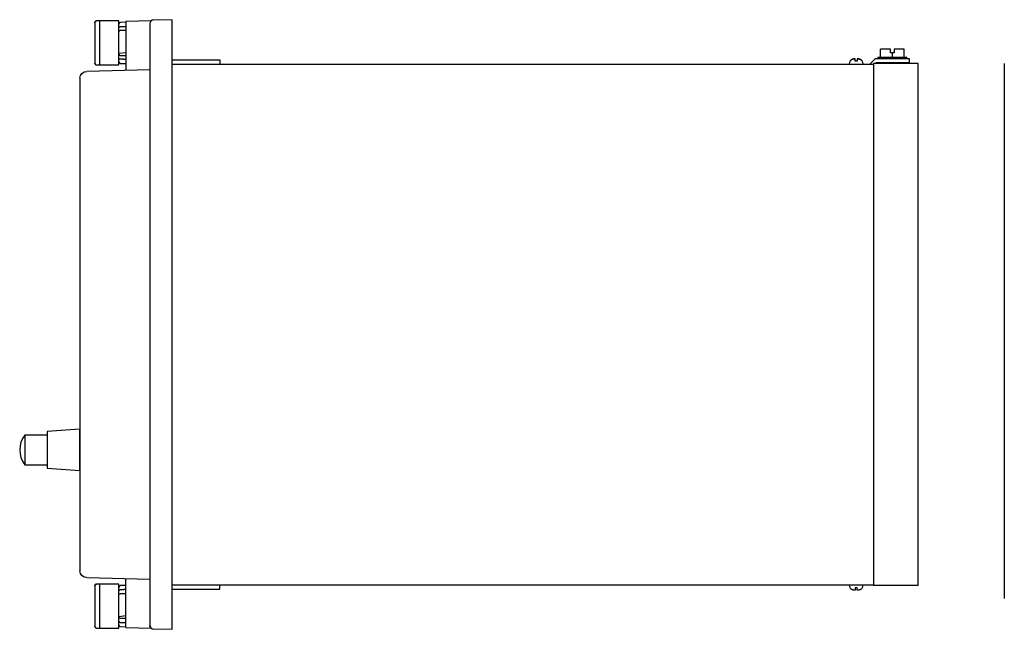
# Model space of a CAD drawing. Header units: millimetres. Extents: x -44 to 242, y -89 to 88.
import ezdxf

# ---------------------------------------------------------------- set-up
doc = ezdxf.new("R2010")
doc.units = ezdxf.units.MM

msp = doc.modelspace()

# ---------------------------------------------------------------- linework, layer by layer
at = {"extrusion": (0, 1, 0)}
for p, q in [((-22.5, 87.62), (-22.5, 75.88)), ((-21, 88.12), (-22, 88.12)), ((-15.5, 88.15), (-21, 88.15)), ((-21, 88.15), (-21, 88.12)), ((-21, 75.38), (-21, 88.12)), ((-15.5, 81.75), (-15.5, 88.15)), ((-13.5, 87.75), (-15.01, 87.71)), ((-6.09, 88.21), (-13.5, 88.01)), ((-13.5, 88.01), (-13.5, 81.75)), ((-6.5, 87.4), (-6.5, -87.4)), ((0, 88.5), (-5.52, 88.4)), ((0, 87.5), (0, 88.5)), ((0, -87.5), (0, 87.5)), ((-15.5, 75.35), (-15.5, 81.75)), ((-13.5, 81.75), (-13.5, 73.75)), ((-15.5, 78.75), (-13.5, 78.98)), ((204.8, 77.6), (209, 77.6)), ((204.8, 77.6), (204.8, 77.1)), ((208.5, 79.9), (205.54, 79.9)), ((205.54, 77.6), (205.54, 79.9)), ((208.5, 78.9), (208.5, 79.9)), ((209, 78.9), (208.5, 78.9)), ((209.5, 78.9), (209, 78.9)), ((209, 77.6), (209, 78.9)), ((209, 77.6), (213.2, 77.6)), ((212.46, 79.9), (209.5, 79.9)), ((209.5, 79.9), (209.5, 78.9)), ((212.46, 77.6), (212.46, 79.9)), ((213.2, 77.1), (213.2, 77.6)), ((-22, 75.38), (-21, 75.38)), ((-21, 75.38), (-21, 75.35)), ((-21, 75.35), (-15.5, 75.35)), ((-15.01, 75.79), (-13.5, 75.75)), ((0, 76.8), (13.8, 76.8)), ((0, 75.6), (203.5, 75.6)), ((13.8, 76.8), (13.8, 75.6)), ((196.5, 75.71), (196.5, 75.61)), ((196.5, 75.61), (198.5, 75.61)), ((196.71, 76.41), (196.69, 76.41)), ((197.5, 75.61), (197.5, 75.6)), ((198.2, 77.11), (197.98, 77.11)), ((198.8, 76.41), (198.2, 76.41)), ((198.5, 75.61), (200.5, 75.61)), ((198.8, 77.11), (198.8, 76.41)), ((199.02, 77.11), (198.8, 77.11)), ((199.5, 75.6), (199.5, 75.61)), ((200.31, 76.41), (200.29, 76.41)), ((200.5, 75.61), (200.5, 75.71)), ((201.5, 75.6), (201.5, 75.6)), ((204, 77.1), (202.5, 75.6)), ((203.5, 75.75), (203.5, -75.75)), ((216.5, 75.75), (203.5, 75.75)), ((214, 77.1), (204, 77.1)), ((204.06, 75.75), (204.41, 76.1)), ((204.41, 76.1), (214, 76.1)), ((204.7, 75.75), (204.7, 75.75)), ((205.36, 75.75), (205.36, 75.75)), ((212.64, 75.75), (212.64, 75.75)), ((214, 76.1), (214, 77.1)), ((216.5, -75.75), (216.5, 75.75)), ((-26.8, 71.49), (-26.8, -71.49)), ((-6.5, 73.91), (-24.85, 73.49)), ((-26.8, -30.4), (-36.3, -31.1)), ((-36.3, -31.1), (-36.3, -36.4)), ((-26.8, -36.4), (-26.8, -30.4)), ((-36.3, -32.1), (-42.8, -32.1)), ((-42.8, -32.1), (-42.8, -36.4)), ((-42.8, -36.4), (-42.8, -40.7)), ((-36.3, -36.4), (-36.3, -41.7)), ((-26.8, -42.4), (-26.8, -36.4)), ((-42.8, -40.7), (-36.3, -40.7)), ((-36.3, -41.7), (-26.8, -42.4)), ((-24.85, -73.49), (-6.5, -73.91)), ((-13.5, -81.75), (-13.5, -73.75)), ((-22.5, -75.88), (-22.5, -87.62)), ((-21, -75.38), (-22, -75.38)), ((-15.5, -75.35), (-21, -75.35)), ((-21, -75.35), (-21, -75.38)), ((-21, -88.12), (-21, -75.38)), ((-15.5, -81.75), (-15.5, -75.35)), ((-13.5, -75.75), (-15.01, -75.79)), ((0, -75.6), (203.5, -75.6)), ((0, -76.8), (13.8, -76.8)), ((13.8, -76.8), (13.8, -75.6)), ((196.5, -75.61), (196.5, -75.71)), ((196.5, -75.61), (198.5, -75.61)), ((196.71, -76.41), (196.69, -76.41)), ((197.5, -75.6), (197.5, -75.61)), ((198.2, -77.11), (197.98, -77.11)), ((198.8, -76.41), (198.2, -76.41)), ((198.5, -75.61), (200.5, -75.61)), ((198.8, -77.11), (198.8, -76.41)), ((199.02, -77.11), (198.8, -77.11)), ((199.5, -75.61), (199.5, -75.6)), ((200.31, -76.41), (200.29, -76.41)), ((200.5, -75.71), (200.5, -75.61)), ((216.5, -75.75), (203.5, -75.75)), ((-15.5, -88.15), (-15.5, -81.75)), ((-13.5, -88.01), (-13.5, -81.75)), ((-15.5, -84.75), (-13.5, -84.52)), ((-22, -88.12), (-21, -88.12)), ((-21, -88.12), (-21, -88.15)), ((-21, -88.15), (-15.5, -88.15)), ((-15.01, -87.71), (-13.5, -87.75)), ((-13.5, -88.01), (-6.09, -88.21)), ((-5.52, -88.4), (0, -88.5)), ((0, -88.5), (0, -87.5))]:
    msp.add_line(p, q, dxfattribs=at)
msp.add_line((241.5, 75.75), (241.5, -79.51))
for centre, radius, start, end in [((-15, 87.21), 0.5, 91.5, 176.4345), ((-5.5, 87.4), 1, 91, 126.8137), ((-15, 76.29), 0.5, 183.589, 268.5), ((197.9, 75.71), 1.4, 150, 180), ((199.1, 75.71), 1.4, 0, 30), ((-37.39, -36.4), 6.91, 141.5387, 218.4613), ((-15, -76.29), 0.5, 91.5, 176.4345), ((197.9, -75.71), 1.4, 180, 210), ((199.1, -75.71), 1.4, 330, 0), ((-15, -87.21), 0.5, 183.589, 268.5), ((-5.5, -87.4), 1, 180, 211.2351), ((-5.5, -87.4), 1, 180, 269)]:
    msp.add_arc(centre, radius, start, end)
at = {"extrusion": (0, 0, -1)}
for centre, radius, start, end in [((24.8, 71.49), 2, 0, 88.7), ((24.8, -71.49), 2, 271.3, 0), ((6, -78.38), 0.5, 355.6673, 0)]:
    msp.add_arc(centre, radius, start, end, dxfattribs=at)
msp.add_ellipse((-5.5, 87.4), major_axis=(0.701, 0.713), ratio=1, start_param=0.794125, end_param=2.347468)
for points, knots in [([(-22, 88.12), (-22.03, 88.12), (-22.06, 88.12), (-22.13, 88.11), (-22.16, 88.1), (-22.22, 88.07), (-22.25, 88.06), (-22.31, 88.02), (-22.33, 88), (-22.38, 87.95), (-22.4, 87.93), (-22.43, 87.87), (-22.45, 87.84), (-22.47, 87.78), (-22.48, 87.75), (-22.5, 87.68), (-22.5, 87.65), (-22.5, 87.62)], [0, 0, 0, 0, 0.0924229, 0.0924229, 0.1848458, 0.1848458, 0.2774778, 0.2774778, 0.3701098, 0.3701098, 0.4630179, 0.4630179, 0.5559261, 0.5559261, 0.6491039, 0.6491039, 0.7422816, 0.7422816, 0.7422816, 0.7422816]), ([(-22.5, 87.62), (-22.5, 87.65), (-22.5, 87.68), (-22.48, 87.75), (-22.47, 87.78), (-22.45, 87.84), (-22.43, 87.87), (-22.4, 87.93), (-22.38, 87.95), (-22.33, 88), (-22.31, 88.02), (-22.25, 88.06), (-22.22, 88.07), (-22.16, 88.1), (-22.13, 88.11), (-22.06, 88.12), (-22.03, 88.12), (-22, 88.12)], [-0.7422816, -0.7422816, -0.7422816, -0.7422816, -0.6491039, -0.6491039, -0.5559261, -0.5559261, -0.4630179, -0.4630179, -0.3701098, -0.3701098, -0.2774778, -0.2774778, -0.1848458, -0.1848458, -0.0924229, -0.0924229, 0, 0, 0, 0]), ([(-15.5, 86.16), (-15.5, 86.17), (-15.49, 86.19), (-15.48, 86.23), (-15.47, 86.25), (-15.45, 86.29), (-15.43, 86.31), (-15.4, 86.35), (-15.37, 86.37), (-15.33, 86.4), (-15.31, 86.42), (-15.25, 86.45), (-15.22, 86.46), (-15.16, 86.47), (-15.13, 86.48), (-15.07, 86.49), (-15.04, 86.49), (-15.01, 86.49)], [2.263994, 2.263994, 2.263994, 2.263994, 2.3278291, 2.3278291, 2.4216793, 2.4216793, 2.5149603, 2.5149603, 2.6082413, 2.6082413, 2.7009484, 2.7009484, 2.7936554, 2.7936554, 2.8859317, 2.8859317, 2.9652768, 2.9652768, 2.9652768, 2.9652768]), ([(-15.01, 85.36), (-15.04, 85.36), (-15.07, 85.36), (-15.13, 85.35), (-15.16, 85.34), (-15.22, 85.33), (-15.25, 85.31), (-15.31, 85.29), (-15.33, 85.27), (-15.37, 85.24), (-15.4, 85.22), (-15.43, 85.18), (-15.45, 85.16), (-15.47, 85.12), (-15.48, 85.1), (-15.5, 85.05), (-15.5, 85.04), (-15.5, 85.02)], [0.0129312, 0.0129312, 0.0129312, 0.0129312, 0.0922763, 0.0922763, 0.1845526, 0.1845526, 0.2772597, 0.2772597, 0.3699667, 0.3699667, 0.4632477, 0.4632477, 0.5565287, 0.5565287, 0.6503789, 0.6503789, 0.7249279, 0.7249279, 0.7249279, 0.7249279]), ([(-15.5, 78.48), (-15.5, 78.46), (-15.5, 78.45), (-15.48, 78.4), (-15.47, 78.38), (-15.45, 78.34), (-15.43, 78.32), (-15.4, 78.28), (-15.37, 78.26), (-15.33, 78.23), (-15.31, 78.21), (-15.25, 78.19), (-15.22, 78.17), (-15.16, 78.16), (-15.13, 78.15), (-15.07, 78.14), (-15.04, 78.14), (-15.01, 78.14)], [2.2532316, 2.2532316, 2.2532316, 2.2532316, 2.3278291, 2.3278291, 2.4216793, 2.4216793, 2.5149603, 2.5149603, 2.6082413, 2.6082413, 2.7009484, 2.7009484, 2.7936554, 2.7936554, 2.8859317, 2.8859317, 2.9652768, 2.9652768, 2.9652768, 2.9652768]), ([(-15.01, 77.01), (-15.04, 77.01), (-15.07, 77.01), (-15.13, 77.02), (-15.16, 77.03), (-15.22, 77.04), (-15.25, 77.05), (-15.31, 77.08), (-15.33, 77.1), (-15.37, 77.13), (-15.4, 77.15), (-15.43, 77.19), (-15.45, 77.21), (-15.47, 77.25), (-15.48, 77.27), (-15.49, 77.31), (-15.5, 77.33), (-15.5, 77.34)], [0.0129312, 0.0129312, 0.0129312, 0.0129312, 0.0922763, 0.0922763, 0.1845526, 0.1845526, 0.2772597, 0.2772597, 0.3699667, 0.3699667, 0.4632477, 0.4632477, 0.5565287, 0.5565287, 0.6503789, 0.6503789, 0.714149, 0.714149, 0.714149, 0.714149]), ([(-22.5, 75.88), (-22.5, 75.85), (-22.5, 75.82), (-22.48, 75.75), (-22.47, 75.72), (-22.45, 75.66), (-22.43, 75.63), (-22.4, 75.57), (-22.38, 75.55), (-22.33, 75.5), (-22.31, 75.48), (-22.25, 75.44), (-22.22, 75.43), (-22.16, 75.4), (-22.13, 75.39), (-22.06, 75.38), (-22.03, 75.38), (-22, 75.38)], [-0.7422816, -0.7422816, -0.7422816, -0.7422816, -0.6491039, -0.6491039, -0.5559261, -0.5559261, -0.4630179, -0.4630179, -0.3701098, -0.3701098, -0.2774778, -0.2774778, -0.1848458, -0.1848458, -0.0924229, -0.0924229, 0, 0, 0, 0]), ([(-22.41, 75.59), (-22.41, 75.6), (-22.41, 75.6), (-22.43, 75.63), (-22.45, 75.66), (-22.47, 75.72), (-22.48, 75.75), (-22.5, 75.82), (-22.5, 75.85), (-22.5, 75.88)], [0.4530901, 0.4530901, 0.4530901, 0.4530901, 0.4630179, 0.4630179, 0.5559261, 0.5559261, 0.6491039, 0.6491039, 0.7422816, 0.7422816, 0.7422816, 0.7422816]), ([(197.98, 77.11), (197.9, 77.11), (197.82, 77.11), (197.65, 77.09), (197.57, 77.07), (197.42, 77.02), (197.34, 76.98), (197.19, 76.9), (197.12, 76.85), (196.98, 76.74), (196.9, 76.67), (196.79, 76.53), (196.75, 76.47), (196.71, 76.41)], [0.490918, 0.490918, 0.490918, 0.490918, 0.71884, 0.71884, 0.958453, 0.958453, 1.19654, 1.19654, 1.434628, 1.434628, 1.732236, 1.732236, 1.924192, 1.924192, 1.924192, 1.924192]), ([(196.71, 76.41), (196.75, 76.47), (196.79, 76.53), (196.9, 76.67), (196.98, 76.74), (197.12, 76.85), (197.19, 76.9), (197.34, 76.98), (197.42, 77.02), (197.57, 77.07), (197.65, 77.09), (197.82, 77.11), (197.9, 77.11), (197.98, 77.11)], [8.557516, 8.557516, 8.557516, 8.557516, 8.749472, 8.749472, 9.04708, 9.04708, 9.285167, 9.285167, 9.523255, 9.523255, 9.762868, 9.762868, 9.99079, 9.99079, 9.99079, 9.99079]), ([(197.98, 77.11), (197.9, 77.11), (197.82, 77.11), (197.65, 77.09), (197.57, 77.07), (197.42, 77.02), (197.34, 76.98), (197.19, 76.9), (197.12, 76.85), (196.98, 76.74), (196.9, 76.67), (196.79, 76.53), (196.75, 76.47), (196.71, 76.41)], [0.490918, 0.490918, 0.490918, 0.490918, 0.71884, 0.71884, 0.958453, 0.958453, 1.19654, 1.19654, 1.434628, 1.434628, 1.732236, 1.732236, 1.924192, 1.924192, 1.924192, 1.924192]), ([(196.71, 76.41), (196.75, 76.47), (196.79, 76.53), (196.9, 76.67), (196.98, 76.74), (197.12, 76.85), (197.19, 76.9), (197.34, 76.98), (197.42, 77.02), (197.57, 77.07), (197.65, 77.09), (197.82, 77.11), (197.9, 77.11), (197.98, 77.11)], [8.557516, 8.557516, 8.557516, 8.557516, 8.749472, 8.749472, 9.04708, 9.04708, 9.285167, 9.285167, 9.523255, 9.523255, 9.762868, 9.762868, 9.99079, 9.99079, 9.99079, 9.99079]), ([(198.2, 76.41), (198.2, 76.47), (198.2, 76.53), (198.2, 76.67), (198.2, 76.74), (198.2, 76.85), (198.2, 76.9), (198.2, 76.98), (198.2, 77.02), (198.2, 77.07), (198.2, 77.09), (198.2, 77.11), (198.2, 77.11), (198.2, 77.11)], [8.557516, 8.557516, 8.557516, 8.557516, 8.749472, 8.749472, 9.04708, 9.04708, 9.285167, 9.285167, 9.523255, 9.523255, 9.762868, 9.762868, 9.99079, 9.99079, 9.99079, 9.99079]), ([(198.8, 77.11), (198.8, 77.11), (198.8, 77.11), (198.8, 77.09), (198.8, 77.07), (198.8, 77.02), (198.8, 76.98), (198.8, 76.9), (198.8, 76.85), (198.8, 76.74), (198.8, 76.67), (198.8, 76.53), (198.8, 76.47), (198.8, 76.41)], [0.490918, 0.490918, 0.490918, 0.490918, 0.71884, 0.71884, 0.958453, 0.958453, 1.19654, 1.19654, 1.434628, 1.434628, 1.732236, 1.732236, 1.924192, 1.924192, 1.924192, 1.924192]), ([(198.8, 77.11), (198.8, 77.11), (198.8, 77.11), (198.8, 77.09), (198.8, 77.07), (198.8, 77.02), (198.8, 76.98), (198.8, 76.9), (198.8, 76.85), (198.8, 76.74), (198.8, 76.67), (198.8, 76.53), (198.8, 76.47), (198.8, 76.41)], [0.490918, 0.490918, 0.490918, 0.490918, 0.71884, 0.71884, 0.958453, 0.958453, 1.19654, 1.19654, 1.434628, 1.434628, 1.732236, 1.732236, 1.924192, 1.924192, 1.924192, 1.924192]), ([(199.02, 77.11), (199.1, 77.11), (199.18, 77.11), (199.35, 77.09), (199.43, 77.07), (199.58, 77.02), (199.66, 76.98), (199.81, 76.9), (199.88, 76.85), (200.02, 76.74), (200.1, 76.67), (200.19, 76.56), (200.21, 76.53), (200.23, 76.51)], [0.490918, 0.490918, 0.490918, 0.490918, 0.71884, 0.71884, 0.958453, 0.958453, 1.19654, 1.19654, 1.434628, 1.434628, 1.732236, 1.732236, 1.821071, 1.821071, 1.821071, 1.821071]), ([(200.29, 76.41), (200.25, 76.47), (200.21, 76.53), (200.1, 76.67), (200.02, 76.74), (199.88, 76.85), (199.81, 76.9), (199.66, 76.98), (199.58, 77.02), (199.43, 77.07), (199.35, 77.09), (199.18, 77.11), (199.1, 77.11), (199.02, 77.11)], [8.557516, 8.557516, 8.557516, 8.557516, 8.749472, 8.749472, 9.04708, 9.04708, 9.285167, 9.285167, 9.523255, 9.523255, 9.762868, 9.762868, 9.99079, 9.99079, 9.99079, 9.99079]), ([(199.02, 77.11), (199.1, 77.11), (199.18, 77.11), (199.35, 77.09), (199.43, 77.07), (199.58, 77.02), (199.66, 76.98), (199.81, 76.9), (199.88, 76.85), (200.02, 76.74), (200.1, 76.67), (200.19, 76.56), (200.21, 76.53), (200.23, 76.51)], [0.490918, 0.490918, 0.490918, 0.490918, 0.71884, 0.71884, 0.958453, 0.958453, 1.19654, 1.19654, 1.434628, 1.434628, 1.732236, 1.732236, 1.821071, 1.821071, 1.821071, 1.821071]), ([(200.23, 76.5), (200.21, 76.53), (200.19, 76.56), (200.1, 76.67), (200.02, 76.74), (199.88, 76.85), (199.81, 76.9), (199.66, 76.98), (199.58, 77.02), (199.43, 77.07), (199.35, 77.09), (199.18, 77.11), (199.1, 77.11), (199.02, 77.11)], [8.657058, 8.657058, 8.657058, 8.657058, 8.749472, 8.749472, 9.04708, 9.04708, 9.285167, 9.285167, 9.523255, 9.523255, 9.762868, 9.762868, 9.99079, 9.99079, 9.99079, 9.99079]), ([(-22, -75.38), (-22.03, -75.38), (-22.06, -75.38), (-22.13, -75.39), (-22.16, -75.4), (-22.22, -75.43), (-22.25, -75.44), (-22.31, -75.48), (-22.33, -75.5), (-22.38, -75.55), (-22.4, -75.57), (-22.43, -75.63), (-22.45, -75.66), (-22.47, -75.72), (-22.48, -75.75), (-22.5, -75.82), (-22.5, -75.85), (-22.5, -75.88)], [0, 0, 0, 0, 0.0924229, 0.0924229, 0.1848458, 0.1848458, 0.2774778, 0.2774778, 0.3701098, 0.3701098, 0.4630179, 0.4630179, 0.5559261, 0.5559261, 0.6491039, 0.6491039, 0.7422816, 0.7422816, 0.7422816, 0.7422816]), ([(-22.5, -75.88), (-22.5, -75.85), (-22.5, -75.82), (-22.48, -75.75), (-22.47, -75.72), (-22.45, -75.66), (-22.43, -75.63), (-22.4, -75.57), (-22.38, -75.55), (-22.33, -75.5), (-22.31, -75.48), (-22.25, -75.44), (-22.22, -75.43), (-22.16, -75.4), (-22.13, -75.39), (-22.06, -75.38), (-22.03, -75.38), (-22, -75.38)], [-0.7422816, -0.7422816, -0.7422816, -0.7422816, -0.6491039, -0.6491039, -0.5559261, -0.5559261, -0.4630179, -0.4630179, -0.3701098, -0.3701098, -0.2774778, -0.2774778, -0.1848458, -0.1848458, -0.0924229, -0.0924229, 0, 0, 0, 0]), ([(-15.01, -77.01), (-15.04, -77.01), (-15.07, -77.01), (-15.13, -77.02), (-15.16, -77.03), (-15.22, -77.04), (-15.25, -77.05), (-15.31, -77.08), (-15.33, -77.1), (-15.37, -77.13), (-15.4, -77.15), (-15.43, -77.19), (-15.45, -77.21), (-15.47, -77.25), (-15.48, -77.27), (-15.49, -77.31), (-15.5, -77.33), (-15.5, -77.34)], [0.0129312, 0.0129312, 0.0129312, 0.0129312, 0.0922763, 0.0922763, 0.1845526, 0.1845526, 0.2772597, 0.2772597, 0.3699667, 0.3699667, 0.4632477, 0.4632477, 0.5565287, 0.5565287, 0.6503789, 0.6503789, 0.714214, 0.714214, 0.714214, 0.714214]), ([(197.98, -77.11), (197.9, -77.11), (197.82, -77.11), (197.65, -77.09), (197.57, -77.07), (197.42, -77.02), (197.34, -76.98), (197.19, -76.9), (197.12, -76.85), (196.98, -76.74), (196.9, -76.67), (196.79, -76.53), (196.75, -76.47), (196.71, -76.41)], [0.490918, 0.490918, 0.490918, 0.490918, 0.71884, 0.71884, 0.958453, 0.958453, 1.19654, 1.19654, 1.434628, 1.434628, 1.732236, 1.732236, 1.924192, 1.924192, 1.924192, 1.924192]), ([(198.2, -76.41), (198.2, -76.47), (198.2, -76.53), (198.2, -76.67), (198.2, -76.74), (198.2, -76.85), (198.2, -76.9), (198.2, -76.98), (198.2, -77.02), (198.2, -77.07), (198.2, -77.09), (198.2, -77.11), (198.2, -77.11), (198.2, -77.11)], [8.557516, 8.557516, 8.557516, 8.557516, 8.749472, 8.749472, 9.04708, 9.04708, 9.285167, 9.285167, 9.523255, 9.523255, 9.762868, 9.762868, 9.99079, 9.99079, 9.99079, 9.99079]), ([(198.8, -77.11), (198.8, -77.11), (198.8, -77.11), (198.8, -77.09), (198.8, -77.07), (198.8, -77.02), (198.8, -76.98), (198.8, -76.9), (198.8, -76.85), (198.8, -76.74), (198.8, -76.67), (198.8, -76.53), (198.8, -76.47), (198.8, -76.41)], [0.490918, 0.490918, 0.490918, 0.490918, 0.71884, 0.71884, 0.958453, 0.958453, 1.19654, 1.19654, 1.434628, 1.434628, 1.732236, 1.732236, 1.924192, 1.924192, 1.924192, 1.924192]), ([(198.8, -77.11), (198.8, -77.11), (198.8, -77.11), (198.8, -77.09), (198.8, -77.07), (198.8, -77.02), (198.8, -76.98), (198.8, -76.9), (198.8, -76.85), (198.8, -76.74), (198.8, -76.67), (198.8, -76.53), (198.8, -76.48), (198.8, -76.42)], [0.490918, 0.490918, 0.490918, 0.490918, 0.71884, 0.71884, 0.958453, 0.958453, 1.19654, 1.19654, 1.434628, 1.434628, 1.732236, 1.732236, 1.916947, 1.916947, 1.916947, 1.916947]), ([(200.29, -76.41), (200.25, -76.47), (200.21, -76.53), (200.1, -76.67), (200.02, -76.74), (199.88, -76.85), (199.81, -76.9), (199.66, -76.98), (199.58, -77.02), (199.43, -77.07), (199.35, -77.09), (199.18, -77.11), (199.1, -77.11), (199.02, -77.11)], [8.557516, 8.557516, 8.557516, 8.557516, 8.749472, 8.749472, 9.04708, 9.04708, 9.285167, 9.285167, 9.523255, 9.523255, 9.762868, 9.762868, 9.99079, 9.99079, 9.99079, 9.99079]), ([(-15.5, -78.48), (-15.5, -78.46), (-15.5, -78.45), (-15.48, -78.4), (-15.47, -78.38), (-15.45, -78.34), (-15.43, -78.32), (-15.4, -78.28), (-15.37, -78.26), (-15.33, -78.23), (-15.31, -78.21), (-15.25, -78.19), (-15.22, -78.17), (-15.16, -78.16), (-15.13, -78.15), (-15.07, -78.14), (-15.04, -78.14), (-15.01, -78.14)], [2.2532802, 2.2532802, 2.2532802, 2.2532802, 2.3278291, 2.3278291, 2.4216793, 2.4216793, 2.5149603, 2.5149603, 2.6082413, 2.6082413, 2.7009484, 2.7009484, 2.7936554, 2.7936554, 2.8859317, 2.8859317, 2.9652768, 2.9652768, 2.9652768, 2.9652768]), ([(-15.01, -85.36), (-15.04, -85.36), (-15.07, -85.36), (-15.13, -85.35), (-15.16, -85.34), (-15.22, -85.33), (-15.25, -85.31), (-15.31, -85.29), (-15.33, -85.27), (-15.37, -85.24), (-15.4, -85.22), (-15.43, -85.18), (-15.45, -85.16), (-15.47, -85.12), (-15.48, -85.1), (-15.5, -85.05), (-15.5, -85.04), (-15.5, -85.02)], [0.0129312, 0.0129312, 0.0129312, 0.0129312, 0.0922763, 0.0922763, 0.1845526, 0.1845526, 0.2772597, 0.2772597, 0.3699667, 0.3699667, 0.4632477, 0.4632477, 0.5565287, 0.5565287, 0.6503789, 0.6503789, 0.7249764, 0.7249764, 0.7249764, 0.7249764]), ([(-22.5, -87.62), (-22.5, -87.65), (-22.5, -87.68), (-22.48, -87.75), (-22.47, -87.78), (-22.45, -87.84), (-22.43, -87.87), (-22.4, -87.93), (-22.38, -87.95), (-22.33, -88), (-22.31, -88.02), (-22.25, -88.06), (-22.22, -88.07), (-22.16, -88.1), (-22.13, -88.11), (-22.06, -88.12), (-22.03, -88.12), (-22, -88.12)], [-0.7422816, -0.7422816, -0.7422816, -0.7422816, -0.6491039, -0.6491039, -0.5559261, -0.5559261, -0.4630179, -0.4630179, -0.3701098, -0.3701098, -0.2774778, -0.2774778, -0.1848458, -0.1848458, -0.0924229, -0.0924229, 0, 0, 0, 0]), ([(-22.41, -87.91), (-22.41, -87.9), (-22.41, -87.9), (-22.43, -87.87), (-22.45, -87.84), (-22.47, -87.78), (-22.48, -87.75), (-22.5, -87.68), (-22.5, -87.65), (-22.5, -87.62)], [0.4530901, 0.4530901, 0.4530901, 0.4530901, 0.4630179, 0.4630179, 0.5559261, 0.5559261, 0.6491039, 0.6491039, 0.7422816, 0.7422816, 0.7422816, 0.7422816]), ([(-15.5, -86.16), (-15.5, -86.17), (-15.49, -86.19), (-15.48, -86.23), (-15.47, -86.25), (-15.45, -86.29), (-15.43, -86.31), (-15.4, -86.35), (-15.37, -86.37), (-15.33, -86.4), (-15.31, -86.42), (-15.25, -86.45), (-15.22, -86.46), (-15.16, -86.47), (-15.13, -86.48), (-15.07, -86.49), (-15.04, -86.49), (-15.01, -86.49)], [2.264059, 2.264059, 2.264059, 2.264059, 2.3278291, 2.3278291, 2.4216793, 2.4216793, 2.5149603, 2.5149603, 2.6082413, 2.6082413, 2.7009484, 2.7009484, 2.7936554, 2.7936554, 2.8859317, 2.8859317, 2.9652768, 2.9652768, 2.9652768, 2.9652768]), ([(-6.32, -87.98), (-6.36, -87.91), (-6.41, -87.83), (-6.48, -87.64), (-6.5, -87.53), (-6.5, -87.4)], [8.553825, 8.553825, 8.553825, 8.553825, 9.258732, 9.258732, 10.031198, 10.031198, 10.031198, 10.031198])]:
    msp.add_open_spline(points, degree=3, knots=knots)
for points, weights in [([(-15.01, 86.49), (-14.26, 86.51), (-13.5, 86.52)], [1.00000360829, 1.00000738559, 1]), ([(-13.5, 85.39), (-14.26, 85.37), (-15.01, 85.36)], [1, 1.00000738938, 1.00000361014]), ([(-15.01, 78.14), (-14.26, 78.13), (-13.5, 78.11)], [1.0000036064, 1.00000738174, 1]), ([(-13.5, 76.98), (-14.26, 76.99), (-15.01, 77.01)], [1, 1.00000739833, 1.00000361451]), ([(-13.5, -76.98), (-14.26, -76.99), (-15.01, -77.01)], [1, 1.00000739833, 1.00000361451]), ([(-15.01, -78.14), (-14.26, -78.13), (-13.5, -78.11)], [1.0000036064, 1.00000738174, 1]), ([(-13.5, -85.39), (-14.26, -85.37), (-15.01, -85.36)], [1, 1.00000738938, 1.00000361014]), ([(-15.01, -86.49), (-14.26, -86.51), (-13.5, -86.52)], [1.00000360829, 1.00000738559, 1])]:
    msp.add_rational_spline(points, weights, degree=2)
for points in [[(198.2, 77.11), (198.2, 77.11), (198.2, 77.11), (198.2, 77.11)], [(196.71, -76.41), (196.73, -76.45), (196.75, -76.48), (196.77, -76.51)], [(196.77, -76.51), (196.75, -76.48), (196.73, -76.45), (196.72, -76.42)], [(196.72, -76.42), (196.73, -76.45), (196.75, -76.48), (196.77, -76.51)], [(-6.35, -87.92), (-6.35, -87.94), (-6.33, -87.96), (-6.32, -87.97)]]:
    msp.add_open_spline(points, degree=3)

doc.saveas('drawing.dxf')
